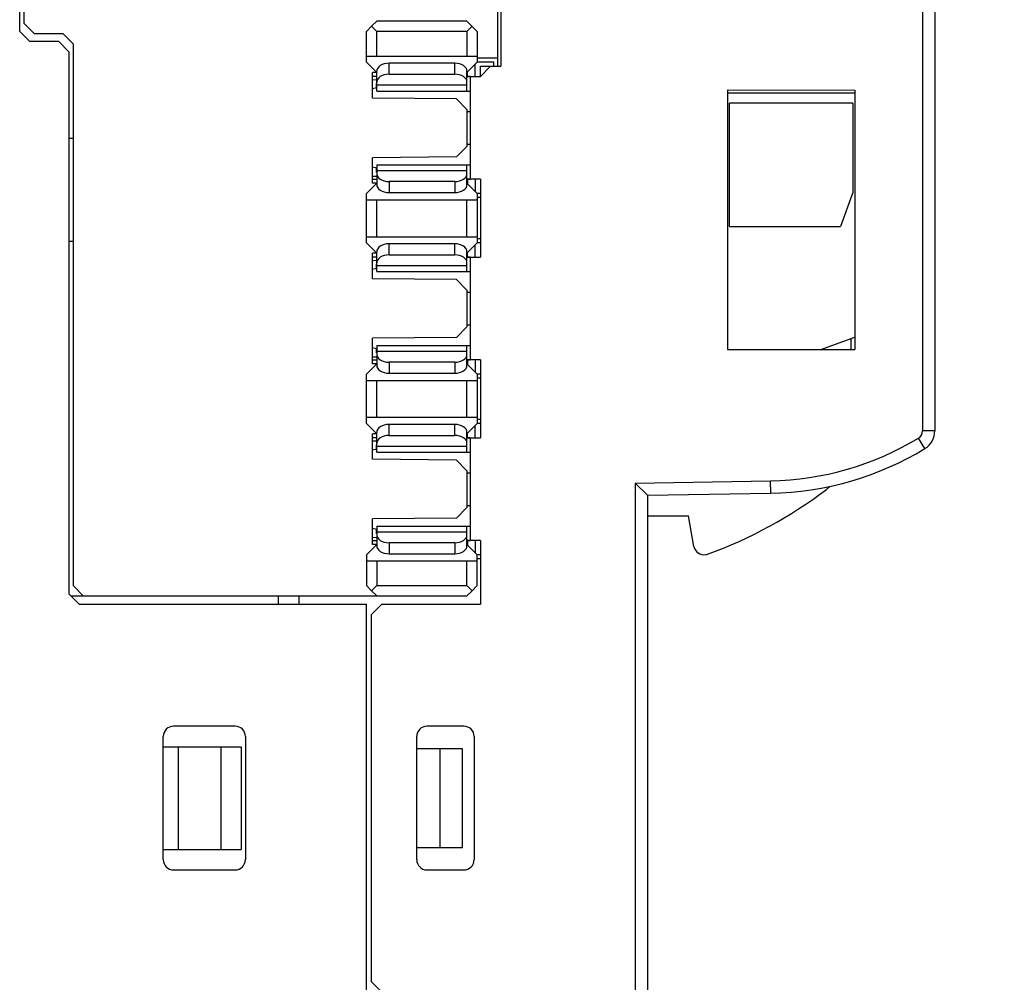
# Model space of a CAD drawing. Extents: x 0 to 240, y 0 to 169.
# Tile 24 of 26: x 175 to 199, y 78 to 102. Entities that reach past the tile are written whole.
import ezdxf

# ---------------------------------------------------------------- set-up
doc = ezdxf.new("R2010")
doc.units = 0
doc.header["$LTSCALE"] = 13.1923
doc.header["$MEASUREMENT"] = 0
doc.layers.get('0').update_dxf_attribs({"linetype": 'CONTINUOUS'})
doc.styles.add('TEXTSTYLE_2', font='txt', dxfattribs={"width": 0.7})
doc.dimstyles.new('DIMSTYLE_1', dxfattribs={"dimtxt": 3.2, "dimasz": 1.9, "dimexe": 1, "dimexo": 0.5, "dimgap": 0.8, "dimtad": 1, "dimdec": 3, "dimtxsty": 'TEXTSTYLE_2', "dimblk": 'OPEN', "dimblk1": 'OPEN', "dimblk2": 'OPEN', "dimcen": 0.09, "dimazin": 3, "dimtp": 0.001969, "dimtm": 0.001969, "dimtfac": 1, "dimtdec": 3, "dimtofl": 0, "dimtmove": 0, "dimatfit": 3, "dimtolj": 1})

# ---------------------------------------------------------------- blocks, each defined once
blk = doc.blocks.new('_OPEN')
at = {"color": 0, "linetype": 'BYBLOCK'}
for p, q in [((0, 0), (-1, 0.263)), ((-1, -0.263), (0, 0)), ((-1, 0), (0, 0))]:
    blk.add_line(p, q, dxfattribs=at)
blk = doc.blocks.new('*D1')
at = {"color": 2, "linetype": 'CONTINUOUS'}
for p, q in [((197.156, 132.26), (238.06, 132.26)), ((238.06, 132.26), (239.86, 132.26)), ((238.86, 132.26), (238.86, 72.509)), ((238.86, 12.758), (238.86, 72.509)), ((197.156, 12.758), (238.06, 12.758)), ((238.06, 12.758), (239.86, 12.758))]:
    blk.add_line(p, q, dxfattribs=at)
at = {"color": 2, "linetype": 'CONTINUOUS', "xscale": 1.9, "yscale": 1.9, "zscale": 1.9}
for p, rotation in [((238.86, 132.26), 90), ((238.86, 12.758), 270)]:
    blk.add_blockref('_OPEN', p, dxfattribs=dict(at, rotation=rotation))
at = {"color": 2, "linetype": 'CONTINUOUS', "insert": (234.86, 72.495), "char_height": 3.2, "width": 6.72, "attachment_point": 2, "rotation": 90, "style": 'TEXTSTYLE_2'}
blk.add_mtext('120', dxfattribs=at)

msp = doc.modelspace()

# ---------------------------------------------------------------- linework, layer by layer
at = {"color": 7, "linetype": 'CONTINUOUS'}
for p, q in [((196.6555, 120.6871), (196.6555, 91.7761)), ((196.9556, 120.6871), (196.9556, 91.7761)), ((174.6554, 101.51), (174.6554, 119.8603)), ((174.7553, 119.6604), (174.7553, 101.7098)), ((186.3056, 100.6598), (186.3056, 105.885)), ((186.3803, 105.885), (186.3803, 100.6598)), ((183.2304, 101.6347), (183.3551, 101.7601)), ((185.5552, 101.7601), (183.3551, 101.7601)), ((185.8053, 101.51), (185.5552, 101.7601)), ((174.6554, 101.51), (174.9052, 101.2599)), ((174.7553, 101.7098), (175.0051, 101.4597)), ((183.2304, 101.6347), (183.1054, 101.51)), ((183.1054, 100.76), (183.1054, 101.51)), ((183.2304, 101.6347), (183.3551, 101.51)), ((185.5552, 101.51), (183.3551, 101.51)), ((183.3551, 100.9099), (183.3551, 101.51)), ((185.5552, 101.51), (185.6806, 101.6347)), ((185.5552, 101.51), (185.5552, 100.9099)), ((185.8053, 101.51), (185.8053, 100.76)), ((175.6053, 101.2599), (174.9052, 101.2599)), ((175.0051, 101.4597), (175.7052, 101.4597)), ((175.6053, 101.2599), (175.855, 101.0098)), ((175.7052, 101.4597), (175.9553, 101.2099)), ((175.9553, 101.2099), (175.9553, 88.0099)), ((175.855, 101.0098), (175.855, 87.8097)), ((183.1054, 100.9099), (185.8053, 100.9099)), ((186.3056, 100.8599), (185.8053, 100.8599)), ((183.3551, 100.5099), (183.1054, 100.76)), ((183.3551, 100.0579), (183.3551, 100.5423)), ((185.2555, 100.7352), (183.6556, 100.7352)), ((183.6556, 100.4668), (183.6556, 100.7352)), ((185.2555, 100.4668), (185.2555, 100.7352)), ((185.8053, 100.76), (185.5552, 100.5099)), ((185.5552, 100.0579), (185.5552, 100.5423)), ((185.7554, 100.41), (185.7554, 100.7101)), ((186.2053, 100.76), (185.8053, 100.76)), ((185.8804, 100.6598), (186.3803, 100.6598)), ((186.1306, 100.6598), (185.8804, 100.41)), ((185.8804, 100.41), (185.8804, 100.6598)), ((186.2053, 100.6598), (186.2053, 100.76)), ((183.3551, 100.5099), (183.2552, 100.5099)), ((183.2552, 99.8867), (183.2552, 100.5099)), ((183.3551, 100.41), (183.2552, 100.41)), ((183.2552, 100.3332), (183.3551, 100.3342)), ((183.6556, 100.4668), (185.2555, 100.4668)), ((185.6303, 100.4079), (185.5552, 100.4079)), ((185.5642, 100.41), (185.5642, 100.5185)), ((185.5642, 100.41), (185.8804, 100.41)), ((185.6303, 100.41), (185.6303, 97.9099)), ((183.3551, 100.134), (183.2552, 100.1099)), ((183.3538, 100.1333), (183.3538, 100.2408)), ((183.3551, 100.2098), (185.5552, 100.2098)), ((183.3551, 100.0579), (185.6303, 100.0579)), ((191.9053, 100.0837), (195.0056, 100.0813)), ((191.9053, 100.0837), (191.9053, 93.7598)), ((195.0056, 100.0813), (195.0056, 93.7598)), ((185.2965, 99.8688), (183.2552, 99.8867)), ((185.2965, 99.8688), (185.5552, 99.6097)), ((191.9053, 100.01), (195.0056, 100.01)), ((185.5552, 99.6097), (185.5552, 98.7098)), ((194.9557, 99.7599), (191.9556, 99.7599)), ((191.9556, 96.7599), (191.9556, 99.7599)), ((194.9557, 99.7599), (194.9557, 97.5839)), ((185.5552, 99.5601), (185.6303, 99.5601)), ((175.9553, 98.8972), (175.855, 98.8972)), ((185.5552, 98.7098), (185.2965, 98.4511)), ((185.5552, 98.7601), (185.6303, 98.7601)), ((185.2965, 98.4511), (183.2552, 98.4335)), ((183.2552, 97.8099), (183.2552, 98.4335)), ((183.2552, 98.2099), (183.3551, 98.1862)), ((183.3538, 98.0787), (183.3538, 98.1862)), ((183.3551, 98.2619), (185.6303, 98.2619)), ((183.3551, 98.2619), (183.3551, 97.7776)), ((185.5552, 97.7776), (185.5552, 98.2619)), ((183.2552, 97.9863), (183.3551, 97.9856)), ((183.2552, 97.9099), (183.3551, 97.9099)), ((185.5552, 98.11), (183.3551, 98.11)), ((185.5552, 97.9119), (185.6303, 97.9119)), ((185.6296, 97.9099), (185.5642, 97.9099)), ((185.5642, 97.9099), (185.5642, 97.8013)), ((185.8804, 97.9099), (185.6303, 97.9099)), ((185.7554, 97.9099), (185.7554, 97.6101)), ((185.8804, 97.9099), (185.8804, 96.0098)), ((183.3551, 97.8099), (183.1054, 97.5598)), ((183.3551, 97.8099), (183.2552, 97.8099)), ((185.2555, 97.8526), (183.6556, 97.8526)), ((183.6556, 97.8526), (183.6556, 97.5846)), ((185.2555, 97.8526), (185.2555, 97.5846)), ((185.5552, 97.8099), (185.8053, 97.5598)), ((183.1054, 96.3599), (183.1054, 97.5598)), ((183.6556, 97.5846), (185.2555, 97.5846)), ((185.8804, 97.5598), (185.8053, 97.5598)), ((185.8053, 97.5598), (185.8053, 96.3599)), ((185.8804, 97.4599), (185.8053, 97.4599)), ((194.9557, 97.5839), (194.6556, 96.7599)), ((183.1054, 97.41), (185.8053, 97.41)), ((183.3551, 96.5097), (183.3551, 97.41)), ((185.5552, 96.5097), (185.5552, 97.41)), ((191.9556, 96.7599), (194.6556, 96.7599)), ((183.1054, 96.5097), (185.8053, 96.5097)), ((185.8804, 96.4601), (185.8053, 96.4601)), ((175.855, 96.3974), (175.9553, 96.3974)), ((183.3551, 96.1101), (183.1054, 96.3599)), ((185.2555, 96.3351), (183.6556, 96.3351)), ((183.6556, 96.067), (183.6556, 96.3351)), ((185.2555, 96.067), (185.2555, 96.3351)), ((185.8053, 96.3599), (185.5552, 96.1101)), ((185.7554, 96.0098), (185.7554, 96.3099)), ((185.8804, 96.3599), (185.8053, 96.3599)), ((183.3551, 96.1101), (183.2552, 96.1101)), ((183.2552, 95.4865), (183.2552, 96.1101)), ((183.3551, 96.0098), (183.2552, 96.0098)), ((183.3551, 95.6578), (183.3551, 96.1425)), ((183.6556, 96.067), (185.2555, 96.067)), ((185.5552, 95.6578), (185.5552, 96.1425)), ((185.6303, 96.0078), (185.5552, 96.0078)), ((185.5642, 96.0098), (185.5642, 96.1184)), ((185.5642, 96.0098), (185.8804, 96.0098)), ((185.6303, 96.0098), (185.6303, 93.5097)), ((183.2552, 95.933), (183.3551, 95.9341)), ((183.3551, 95.7339), (183.2552, 95.7098)), ((183.3538, 95.7332), (183.3538, 95.8407)), ((183.3551, 95.8097), (185.5552, 95.8097)), ((183.3551, 95.6578), (185.6303, 95.6578)), ((185.2965, 95.4686), (183.2552, 95.4865)), ((185.2965, 95.4686), (185.5552, 95.2099)), ((185.5552, 95.2099), (185.5552, 94.3097)), ((185.5552, 95.1599), (185.6303, 95.1599)), ((185.5552, 94.3097), (185.2965, 94.0513)), ((185.5552, 94.36), (185.6303, 94.36)), ((194.1791, 93.7598), (195.0056, 94.0606)), ((185.2965, 94.0513), (183.2552, 94.0334)), ((183.2552, 93.4098), (183.2552, 94.0334)), ((183.3551, 93.8618), (185.6303, 93.8618)), ((183.3551, 93.8618), (183.3551, 93.3774)), ((185.5552, 93.3774), (185.5552, 93.8618)), ((194.9053, 94.0244), (194.9053, 93.7598)), ((183.2552, 93.8101), (183.3551, 93.786)), ((183.2552, 93.5865), (183.3551, 93.5855)), ((183.3538, 93.6789), (183.3538, 93.7863)), ((185.5552, 93.7099), (183.3551, 93.7099)), ((191.9053, 93.7598), (195.0056, 93.7598)), ((183.3551, 93.4098), (183.1054, 93.1597)), ((183.2552, 93.5097), (183.3551, 93.5097)), ((183.3551, 93.4098), (183.2552, 93.4098)), ((185.2555, 93.4525), (183.6556, 93.4525)), ((183.6556, 93.4525), (183.6556, 93.1845)), ((185.2555, 93.4525), (185.2555, 93.1845)), ((185.5552, 93.5118), (185.6303, 93.5118)), ((185.5552, 93.4098), (185.8053, 93.1597)), ((185.6296, 93.5097), (185.5642, 93.5097)), ((185.5642, 93.5097), (185.5642, 93.4012)), ((185.8804, 93.5097), (185.6303, 93.5097)), ((185.7554, 93.5097), (185.7554, 93.21)), ((185.8804, 93.5097), (185.8804, 91.61)), ((183.1054, 91.9597), (183.1054, 93.1597)), ((183.6556, 93.1845), (185.2555, 93.1845)), ((185.8804, 93.1597), (185.8053, 93.1597)), ((185.8053, 93.1597), (185.8053, 91.9597)), ((183.1054, 93.0098), (185.8053, 93.0098)), ((183.3551, 92.1096), (183.3551, 93.0098)), ((185.5552, 92.1096), (185.5552, 93.0098)), ((185.8804, 93.0598), (185.8053, 93.0598)), ((183.1054, 92.1096), (185.8053, 92.1096)), ((183.3551, 91.7099), (183.1054, 91.9597)), ((185.2555, 91.9353), (183.6556, 91.9353)), ((183.6556, 91.6669), (183.6556, 91.9353)), ((185.2555, 91.6669), (185.2555, 91.9353)), ((185.8053, 91.9597), (185.5552, 91.7099)), ((185.7554, 91.61), (185.7554, 91.9097)), ((185.8804, 92.06), (185.8053, 92.06)), ((185.8804, 91.9597), (185.8053, 91.9597)), ((183.3551, 91.7099), (183.2552, 91.7099)), ((183.2552, 91.0864), (183.2552, 91.7099)), ((183.3551, 91.2579), (183.3551, 91.7423)), ((183.6556, 91.6669), (185.2555, 91.6669)), ((185.5552, 91.2579), (185.5552, 91.7423)), ((185.5642, 91.61), (185.5642, 91.7182)), ((196.9556, 91.7761), (196.6555, 91.7761)), ((183.3551, 91.61), (183.2552, 91.61)), ((183.2552, 91.5332), (183.3551, 91.5342)), ((183.3538, 91.3334), (183.3538, 91.4409)), ((185.6303, 91.6076), (185.5552, 91.6076)), ((185.5642, 91.61), (185.8804, 91.61)), ((185.6303, 91.61), (185.6303, 89.1095)), ((196.7147, 91.3489), (196.5594, 91.6052)), ((183.3551, 91.3337), (183.2552, 91.3096)), ((183.3551, 91.4099), (185.5552, 91.4099)), ((183.3551, 91.2579), (185.6303, 91.2579)), ((185.2965, 91.0685), (183.2552, 91.0864)), ((185.2965, 91.0685), (185.5552, 90.8097)), ((185.5552, 90.8097), (185.5552, 89.9099)), ((185.5552, 90.7598), (185.6303, 90.7598)), ((189.6557, 90.5048), (192.9502, 90.562)), ((189.955, 90.2099), (189.6557, 90.5048)), ((189.6557, 90.5048), (189.6557, 54.5144)), ((192.9554, 90.2623), (192.9502, 90.562)), ((189.9554, 90.2099), (192.9554, 90.2623)), ((189.9554, 90.2099), (189.9554, 54.8093)), ((185.5552, 89.9099), (185.2965, 89.6511)), ((185.5552, 89.9598), (185.6303, 89.9598)), ((185.2965, 89.6511), (183.2552, 89.6332)), ((183.2552, 89.0096), (183.2552, 89.6332)), ((189.9554, 89.7097), (190.9558, 89.7097)), ((191.0867, 88.9662), (190.9558, 89.7097)), ((183.2552, 89.41), (183.3551, 89.3858)), ((183.3538, 89.2787), (183.3538, 89.3862)), ((183.3551, 89.4616), (185.6303, 89.4616)), ((183.3551, 89.4616), (183.3551, 88.9772)), ((185.5552, 89.3097), (183.3551, 89.3097)), ((185.5552, 88.9772), (185.5552, 89.4616)), ((183.2552, 89.1864), (183.3551, 89.1853)), ((183.2552, 89.1095), (183.3551, 89.1095)), ((185.2555, 89.0527), (183.6556, 89.0527)), ((183.6556, 89.0527), (183.6556, 88.7843)), ((185.2555, 89.0527), (185.2555, 88.7843)), ((185.5552, 89.1116), (185.6303, 89.1116)), ((185.6296, 89.1095), (185.5642, 89.1095)), ((185.5642, 89.1095), (185.5642, 89.0014)), ((185.8804, 89.1095), (185.6303, 89.1095)), ((185.7554, 89.1095), (185.7554, 88.8098)), ((185.8804, 89.1095), (185.8804, 87.5599)), ((183.3551, 89.0096), (183.1054, 88.7595)), ((183.3551, 89.0096), (183.2552, 89.0096)), ((183.6556, 88.7843), (185.2555, 88.7843)), ((185.5552, 89.0096), (185.8053, 88.7595)), ((183.1054, 88.7595), (183.1054, 88.0099)), ((183.1054, 88.6096), (185.8053, 88.6096)), ((183.3551, 88.6096), (183.3551, 88.0099)), ((185.5552, 88.0099), (185.5552, 88.6096)), ((185.8804, 88.7595), (185.8053, 88.7595)), ((185.8053, 88.0099), (185.8053, 88.7595)), ((185.8804, 88.6596), (185.8053, 88.6596)), ((176.2051, 87.7597), (175.9553, 88.0099)), ((183.2304, 87.8848), (183.1054, 88.0099)), ((183.2304, 87.8848), (183.3551, 88.0099)), ((183.2304, 87.8848), (183.3551, 87.7597)), ((183.3551, 88.0099), (185.5552, 88.0099)), ((185.5552, 88.0099), (185.6806, 87.8848)), ((185.6806, 87.8848), (185.5552, 87.7597)), ((185.8053, 88.0099), (185.6806, 87.8848)), ((176.1052, 87.5599), (175.855, 87.8097)), ((175.9053, 87.7597), (185.5552, 87.7597)), ((180.9553, 87.7597), (180.9553, 87.5599)), ((181.4555, 87.7597), (181.4555, 87.5599)), ((176.1052, 87.5599), (183.1054, 87.5599)), ((183.1054, 78.1095), (183.1054, 87.5599)), ((183.4806, 87.5599), (183.2304, 87.3098)), ((183.4806, 87.5599), (185.8804, 87.5599)), ((183.2304, 78.3597), (183.2304, 87.3098)), ((179.9052, 84.5847), (178.4051, 84.5847)), ((185.4805, 84.5847), (184.5803, 84.5847)), ((178.155, 81.3345), (178.155, 84.3346)), ((180.1553, 84.3346), (180.1553, 81.3345)), ((184.3301, 81.3345), (184.3301, 84.3346)), ((185.7302, 84.3346), (185.7302, 81.3345)), ((178.155, 84.0844), (180.0554, 84.0844)), ((178.5151, 84.0844), (178.5151, 81.5847)), ((179.5545, 84.0844), (179.5545, 81.5847)), ((180.0554, 84.0844), (180.0554, 81.5847)), ((185.4453, 84.0348), (184.3301, 84.0348)), ((184.9055, 81.6346), (184.9055, 84.0348)), ((185.4453, 81.6346), (185.4453, 84.0348)), ((178.155, 81.5847), (180.0554, 81.5847)), ((184.3301, 81.6346), (185.4453, 81.6346)), ((178.4051, 81.0844), (179.9052, 81.0844)), ((184.5803, 81.0844), (185.4805, 81.0844)), ((183.2304, 78.3597), (183.4806, 78.1095))]:
    msp.add_line(p, q, dxfattribs=at)
for centre, radius, start, end in [((196.4557, 91.7764), 0.4999, 301.21172, 359.96007), ((192.8236, 97.7649), 7.2041, 271.00733, 301.23634), ((192.8254, 97.7585), 7.4974, 270.99378, 301.24936), ((187.6539, 99.113), 11.0024, 290.00877, 307.24939), ((193.4549, 91.4888), 1.4222, 307.13387, 311.82932), ((178.4054, 84.3344), 0.2503, 90.04981, 179.95828), ((179.9052, 84.3346), 0.2501, 359.99688, 90.00312), ((184.5804, 84.3344), 0.2503, 90.04344, 179.95656), ((185.4804, 84.3349), 0.2498, 359.92873, 89.9904), ((179.905, 81.3347), 0.2503, 270.04862, 359.95138), ((185.4802, 81.3344), 0.25, 270.06133, 0.01953)]:
    msp.add_arc(centre, radius, start, end, dxfattribs=at)
for points in [[(183.6556, 100.7352), (183.4895, 100.7352), (183.3551, 100.6487), (183.3551, 100.5423)], [(185.5552, 100.5423), (185.5552, 100.6487), (185.4209, 100.7352), (185.2555, 100.7352)], [(183.6556, 100.4668), (183.4895, 100.4668), (183.3551, 100.3807), (183.3551, 100.2742)], [(185.5552, 100.2742), (185.5552, 100.3807), (185.4209, 100.4668), (185.2555, 100.4668)], [(185.5638, 100.4096), (185.5607, 100.4107), (185.5573, 100.4096), (185.5552, 100.4069)], [(183.3551, 98.0456), (183.3551, 97.9391), (183.4895, 97.8526), (183.6556, 97.8526)], [(185.2555, 97.8526), (185.4209, 97.8526), (185.5552, 97.9391), (185.5552, 98.0456)], [(185.5552, 97.9133), (185.5573, 97.9105), (185.5607, 97.9092), (185.5638, 97.9102)], [(183.3551, 97.7776), (183.3551, 97.6711), (183.4895, 97.5846), (183.6556, 97.5846)], [(185.2555, 97.5846), (185.4209, 97.5846), (185.5552, 97.6711), (185.5552, 97.7776)], [(183.6556, 96.3351), (183.4895, 96.3351), (183.3551, 96.2486), (183.3551, 96.1425)], [(185.5552, 96.1425), (185.5552, 96.2486), (185.4209, 96.3351), (185.2555, 96.3351)], [(183.6556, 96.067), (183.4895, 96.067), (183.3551, 95.9806), (183.3551, 95.8741)], [(185.5552, 95.8741), (185.5552, 95.9806), (185.4209, 96.067), (185.2555, 96.067)], [(185.5638, 96.0095), (185.5607, 96.0105), (185.5573, 96.0095), (185.5552, 96.0067)], [(183.3551, 93.6454), (183.3551, 93.539), (183.4895, 93.4525), (183.6556, 93.4525)], [(185.2555, 93.4525), (185.4209, 93.4525), (185.5552, 93.539), (185.5552, 93.6454)], [(183.3551, 93.3774), (183.3551, 93.2709), (183.4895, 93.1845), (183.6556, 93.1845)], [(185.2555, 93.1845), (185.4209, 93.1845), (185.5552, 93.2709), (185.5552, 93.3774)], [(185.5552, 93.5132), (185.5573, 93.5104), (185.5607, 93.509), (185.5638, 93.51)], [(183.6556, 91.9353), (183.4895, 91.9353), (183.3551, 91.8484), (183.3551, 91.7423)], [(185.5552, 91.7423), (185.5552, 91.8484), (185.4209, 91.9353), (185.2555, 91.9353)], [(183.6556, 91.6669), (183.4895, 91.6669), (183.3551, 91.5804), (183.3551, 91.4743)], [(185.5552, 91.4743), (185.5552, 91.5804), (185.4209, 91.6669), (185.2555, 91.6669)], [(196.5594, 91.6052), (196.619, 91.6417), (196.6555, 91.7065), (196.6555, 91.7761)], [(185.5638, 91.6094), (185.5607, 91.6107), (185.5573, 91.6094), (185.5552, 91.6066)], [(183.3551, 89.2453), (183.3551, 89.1392), (183.4895, 89.0527), (183.6556, 89.0527)], [(185.2555, 89.0527), (185.4209, 89.0527), (185.5552, 89.1392), (185.5552, 89.2453)], [(185.5552, 89.113), (185.5573, 89.1102), (185.5607, 89.1089), (185.5638, 89.1102)], [(183.3551, 88.9772), (183.3551, 88.8708), (183.4895, 88.7843), (183.6556, 88.7843)], [(185.2555, 88.7843), (185.4209, 88.7843), (185.5552, 88.8708), (185.5552, 88.9772)], [(178.155, 81.3345), (178.155, 81.1967), (178.2673, 81.0844), (178.4051, 81.0844)], [(184.3301, 81.3345), (184.3301, 81.1967), (184.4424, 81.0844), (184.5803, 81.0844)]]:
    msp.add_open_spline(points, degree=3, dxfattribs=at)
msp.add_open_spline([(191.0867, 88.9662), (191.1109, 88.8305), (191.2404, 88.7395), (191.3761, 88.7637), (191.3906, 88.7661), (191.4048, 88.7698), (191.4185, 88.7747)], degree=3, knots=[0, 0, 0, 0, 1, 1, 1, 2, 2, 2, 2], dxfattribs=at)

# ---------------------------------------------------------------- dimensions: what is measured, and where the dimension line sits
at = {"color": 2, "linetype": 'CONTINUOUS'}
dim = msp.add_linear_dim(base=(238.86, 132.2604), p1=(196.6555, 12.7584), p2=(196.6555, 132.2604), angle=90, text='120', dimstyle='DIMSTYLE_1', dxfattribs=at)
dim.commit()
dim.dimension.update_dxf_attribs({"geometry": '*D1', "text_midpoint": (238.86, 72.6349), "dimtype": 160})

doc.saveas('drawing.dxf')
